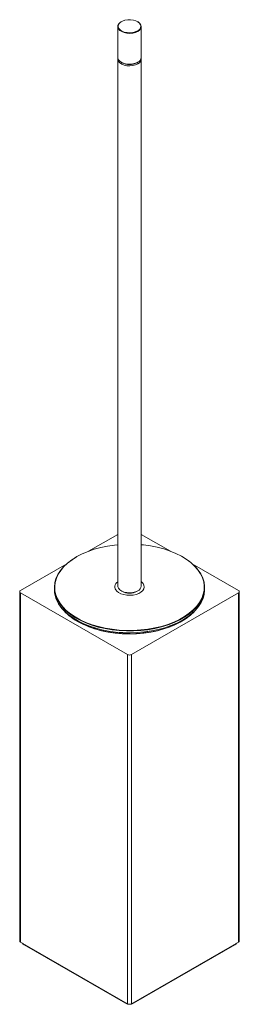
# Model space of a CAD drawing. Header units: millimetres. Extents: x -608 to 260, y -126 to 1138.
# Tile 2 of 4: x 111 to 222, y -126 to 376. Entities that reach past the tile are written whole.
import ezdxf

# ---------------------------------------------------------------- set-up
doc = ezdxf.new("R2010")
doc.units = ezdxf.units.MM

msp = doc.modelspace()

# ---------------------------------------------------------------- linework, layer by layer
at = {"color": 7, "linetype": 'Continuous', "lineweight": 15}
for p, q in [((160.543, 372.514), (160.543, 356.754)), ((172.543, 356.754), (172.543, 372.514)), ((160.543, 355.938), (160.543, 87.296)), ((162.3, 354.305), (162.653, 354.101)), ((170.433, 354.101), (170.786, 354.305)), ((172.543, 87.296), (172.543, 355.938)), ((160.543, 113.617), (145.692, 105.044)), ((187.394, 105.044), (172.543, 113.617)), ((134.65, 98.67), (111.035, 85.037)), ((222.051, 85.037), (198.436, 98.67)), ((128.243, 86.469), (128.243, 85.568)), ((204.843, 85.568), (204.843, 86.469)), ((110.596, 84.425), (110.596, -93.581)), ((111.035, 83.812), (165.482, 52.381)), ((111.035, 83.812), (111.035, -94.194)), ((162.3, 84.847), (162.653, 84.643)), ((167.604, 52.381), (222.051, 83.812)), ((170.433, 84.643), (170.786, 84.847)), ((222.051, 83.812), (222.051, -94.194)), ((222.49, -93.581), (222.49, 84.425)), ((165.482, 52.381), (165.482, -125.625)), ((167.604, 52.381), (167.604, -125.625)), ((111.035, -94.194), (165.482, -125.625)), ((167.604, -125.625), (222.051, -94.194)), ((112.803, -95.622), (164.422, -125.421)), ((168.664, -125.421), (220.283, -95.622))]:
    msp.add_line(p, q, dxfattribs=at)
at = {"color": 8, "linetype": 'Continuous', "lineweight": 15}
for p, q in [((170.786, 370.064), (170.348, 369.835)), ((112.803, -95.214), (112.803, -95.622)), ((220.283, -95.622), (220.283, -95.214)), ((164.422, -125.421), (164.422, -125.013)), ((168.664, -125.013), (168.664, -125.421))]:
    msp.add_line(p, q, dxfattribs=at)
at = {"color": 7, "linetype": 'Continuous', "lineweight": 15, "flags": 128}
for points in [[(170.348, 369.835), (169.597, 369.532), (168.217, 369.187), (166.732, 369.052), (165.234, 369.133), (163.819, 369.427), (162.575, 369.915), (161.581, 370.567), (160.898, 371.34), (160.57, 372.188), (160.617, 373.055), (161.037, 373.889), (161.802, 374.637), (162.372, 375.003)], [(172.343, 372.635), (172.203, 373.407), (171.711, 374.197), (170.894, 374.891), (169.803, 375.446), (168.508, 375.827), (167.089, 376.01), (165.636, 375.984), (164.24, 375.75), (162.988, 375.323), (161.96, 374.729), (161.22, 374.007), (160.815, 373.201), (160.762, 372.409)], [(170.715, 375.003), (171.044, 374.804), (171.889, 374.086), (172.399, 373.269), (172.54, 372.405), (172.305, 371.547), (172.216, 371.386)], [(160.543, 356.754), (160.57, 356.428), (160.898, 355.581), (161.581, 354.807), (162.575, 354.156), (163.819, 353.668), (165.234, 353.374), (166.732, 353.292), (168.217, 353.428), (169.597, 353.773), (170.786, 354.305)], [(170.786, 353.489), (169.597, 352.956), (168.217, 352.612), (166.732, 352.476), (165.234, 352.557), (163.819, 352.852), (162.575, 353.34), (161.581, 353.991), (160.898, 354.764), (160.57, 355.612), (160.585, 356.346)], [(160.543, 108.355), (158.964, 108.19), (155.396, 107.667), (151.931, 106.948), (148.603, 106.039), (145.442, 104.949), (142.478, 103.688), (139.739, 102.267), (137.251, 100.701), (135.035, 99.003), (133.114, 97.19), (131.505, 95.278), (130.224, 93.286), (129.281, 91.231), (128.686, 89.133), (128.445, 87.012), (128.559, 84.888), (129.028, 82.78), (129.847, 80.708), (131.009, 78.691), (132.503, 76.748), (134.314, 74.897), (136.427, 73.157), (138.82, 71.542), (141.473, 70.067), (144.359, 68.748), (147.453, 67.595), (150.725, 66.621), (154.144, 65.833), (157.68, 65.239), (161.298, 64.845), (164.965, 64.654), (168.647, 64.669), (172.309, 64.889), (175.917, 65.312), (179.438, 65.933), (182.838, 66.749), (186.087, 67.749), (189.152, 68.926), (192.007, 70.269), (194.624, 71.764), (196.979, 73.398), (199.049, 75.155), (200.816, 77.02), (202.263, 78.974), (203.377, 81), (204.147, 83.079), (204.565, 85.191), (204.629, 87.316), (204.337, 89.435), (203.692, 91.527), (202.7, 93.574), (201.371, 95.556), (199.716, 97.455), (199.716, 97.455)], [(199.716, 97.455), (197.752, 99.253), (195.496, 100.933), (192.97, 102.479), (190.198, 103.878), (187.204, 105.115), (184.018, 106.18), (180.668, 107.062), (177.187, 107.754), (173.606, 108.248), (172.543, 108.355)], [(199.887, 97.348), (200.122, 97.103), (201.55, 95.439), (202.886, 93.447), (203.883, 91.389), (204.531, 89.286), (204.825, 87.156), (204.761, 85.02), (204.34, 82.897), (203.566, 80.808), (202.447, 78.772), (200.993, 76.807), (199.216, 74.933), (197.135, 73.166), (194.768, 71.524), (192.138, 70.021), (189.269, 68.672), (186.187, 67.489), (182.922, 66.483), (179.504, 65.664), (175.965, 65.039), (172.338, 64.614), (168.657, 64.393), (164.957, 64.378), (161.271, 64.57), (157.634, 64.966), (154.081, 65.562), (150.644, 66.354), (147.355, 67.334), (144.245, 68.493), (141.344, 69.819), (138.678, 71.301), (136.272, 72.924), (134.149, 74.674), (132.328, 76.534), (130.827, 78.487), (129.659, 80.514), (128.835, 82.597), (128.364, 84.716), (128.249, 86.851), (128.491, 88.983), (129.089, 91.091), (130.037, 93.156), (131.325, 95.159), (132.943, 97.081), (134.873, 98.903), (137.1, 100.61), (139.323, 102.023)], [(133.199, 74.69), (135.174, 72.883), (137.441, 71.194), (139.98, 69.64), (142.767, 68.234), (145.776, 66.99), (148.979, 65.92), (152.346, 65.033), (155.845, 64.338), (159.444, 63.841), (163.11, 63.547), (166.807, 63.458), (170.503, 63.576), (174.161, 63.899), (177.748, 64.425), (181.23, 65.148), (184.576, 66.062), (187.753, 67.157), (190.732, 68.425), (193.485, 69.853), (195.986, 71.427), (198.213, 73.134), (200.144, 74.956), (201.761, 76.878), (203.049, 78.881), (203.997, 80.946), (204.595, 83.054), (204.837, 85.186), (204.843, 85.568)], [(160.543, 87.296), (160.57, 86.97), (160.898, 86.123), (161.581, 85.349), (162.575, 84.698), (163.819, 84.21), (165.234, 83.916), (166.732, 83.834), (168.217, 83.97), (169.597, 84.314), (170.786, 84.847)], [(140.019, 69.285), (142.701, 67.878), (145.606, 66.628), (148.707, 65.545), (151.973, 64.64), (155.376, 63.922), (158.884, 63.396), (162.462, 63.068), (166.079, 62.941), (169.7, 63.017), (173.292, 63.293), (176.821, 63.769), (180.253, 64.438), (183.558, 65.296), (186.704, 66.334), (189.662, 67.543), (192.403, 68.911), (194.904, 70.425), (197.139, 72.071), (199.089, 73.834), (200.735, 75.698), (200.768, 75.74)]]:
    msp.add_lwpolyline(points, dxfattribs=at)
at = {"color": 8, "linetype": 'Continuous', "lineweight": 15, "flags": 128}
for points in [[(160.762, 372.409), (160.769, 372.362), (161.086, 371.543), (161.746, 370.795), (162.708, 370.165), (163.91, 369.694), (165.278, 369.409), (166.725, 369.33), (168.161, 369.462), (169.496, 369.795), (170.644, 370.309)], [(172.216, 371.386), (171.708, 370.75), (170.786, 370.064)], [(160.014, 84.757), (160.96, 83.997), (162.167, 83.372), (163.578, 82.911), (165.128, 82.636), (166.745, 82.559), (168.352, 82.686), (169.874, 83.008), (171.241, 83.512), (172.388, 84.174), (173.262, 84.963), (173.821, 85.842), (174.04, 86.77), (173.909, 87.703), (173.433, 88.598), (172.635, 89.413), (172.543, 89.485)]]:
    msp.add_lwpolyline(points, dxfattribs=at)
at = {"color": 142, "linetype": 'Continuous', "lineweight": 0, "true_color": 0x0080c0, "flags": 128}
for points in [[(204.507, 83.546), (204.396, 82.904), (203.801, 80.807), (202.859, 78.752), (201.577, 76.76), (199.968, 74.848), (198.047, 73.035), (195.832, 71.338), (193.344, 69.772), (190.605, 68.351), (187.642, 67.09), (184.481, 66), (181.154, 65.091), (177.689, 64.372), (174.121, 63.849), (170.482, 63.528), (166.806, 63.41), (163.128, 63.498), (159.481, 63.791), (155.901, 64.285), (152.42, 64.977), (149.07, 65.859), (145.884, 66.924), (142.891, 68.161), (140.119, 69.56), (137.593, 71.106), (135.338, 72.786), (133.468, 74.488)], [(199.785, 74.657), (199.434, 74.269), (197.551, 72.457), (195.37, 70.76), (192.911, 69.194), (190.198, 67.776), (187.257, 66.517), (184.117, 65.432), (180.807, 64.529), (177.36, 63.817), (173.809, 63.304), (170.188, 62.995), (166.532, 62.892), (162.876, 62.996), (159.256, 63.307), (155.705, 63.821), (152.259, 64.533), (148.951, 65.437), (145.811, 66.524), (142.872, 67.784), (140.16, 69.203)]]:
    msp.add_lwpolyline(points, dxfattribs=at)
at = {"color": 8, "linetype": 'Continuous', "lineweight": 15}
for centre, radius, start, end in [((169.548, 372.893), 2.807, 292.99445, 354.7324), ((162.16, 86.911), 3.04, 122.12926, 225.09174)]:
    msp.add_arc(centre, radius, start, end, dxfattribs=at)
at = {"color": 7, "linetype": 'Continuous', "lineweight": 15}
for centre, radius, start, end in [((169.662, 356.966), 2.888, 292.88644, 355.79342), ((169.753, 356.052), 2.764, 291.93698, 6.10495), ((179.83, 77.405), 28.284, 44.83614, 59.81787), ((143.794, 86.085), 15.559, 181.90335, 227.08586), ((169.662, 87.508), 2.888, 292.88644, 355.79342), ((111.268, 84.425), 0.655, 110.78342, 249.21658), ((221.819, 84.425), 0.655, 290.78342, 69.21658), ((152.649, 92.172), 26.141, 218.94781, 241.10886), ((166.543, 54.428), 2.306, 242.60967, 297.39033), ((111.347, -93.506), 0.754, 185.6948, 245.62534), ((113.595, -94.065), 1.747, 202.76435, 243.05302), ((219.492, -94.065), 1.747, 296.94698, 337.23565), ((221.74, -93.506), 0.754, 294.37466, 354.3052), ((166.543, -121.327), 4.611, 242.60967, 297.39033), ((166.543, -123.578), 2.306, 242.60967, 297.39033)]:
    msp.add_arc(centre, radius, start, end, dxfattribs=at)
at = {"color": 142, "linetype": 'Continuous', "lineweight": 0, "true_color": 0x0080c0}
for centre, radius, start, end in [((166.543, 361.484), 8.345, 242.21696, 297.77767), ((166.543, 361.386), 8.258, 241.89804, 298.09659), ((166.543, 91.927), 8.258, 241.89804, 298.09659)]:
    msp.add_arc(centre, radius, start, end, dxfattribs=at)

doc.saveas('drawing.dxf')
